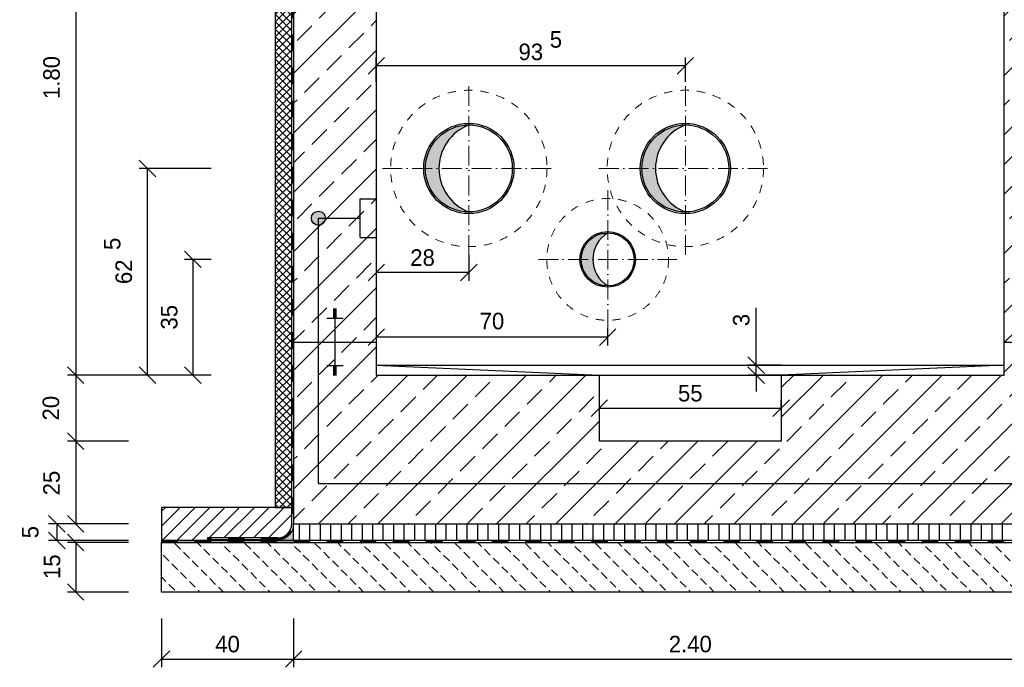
# Model space of a CAD drawing. Header units: millimetres. Extents: x -61498 to 746175, y -1322 to 24596.
# Tile 5 of 37: x 12201 to 15180, y 3823 to 5782. Entities that reach past the tile are written whole.
import ezdxf

# ---------------------------------------------------------------- set-up
doc = ezdxf.new("R2010")
doc.units = ezdxf.units.MM
doc.linetypes.add('ACAD_ISO10W100', pattern=[18, 12, -3, 0, -3])
doc.linetypes.add('JIS_02_1.0', pattern=[2, 1, -1])
for name, color, linetype, lineweight in [('Bemaßung', 7, 'Continuous', 9), ('P-DABDICHTUNG', 7, 'Continuous', 18), ('verz. Bandstahl 30x3_5mm im Beton', 5, 'GRENZE1', 35)]:
    doc.layers.add(name, color=color, linetype=linetype, lineweight=lineweight)
doc.linetypes.add('GRENZE1', pattern='A,6.35,-2.54,[133,ltypeshp.shx,S=2.54,R=0,X=-2.54,Y=0],-2.54,25.4', length=36.83)
doc.dimstyles.new('DIN', dxfattribs={"dimtxt": 2.5, "dimasz": 2.5, "dimexe": 1.25, "dimexo": 0.625, "dimtad": 1, "dimtih": 1, "dimdec": 4, "dimdsep": 46, "dimlunit": 6, "dimtxsty": 'Standard', "dimcen": 2.5, "dimadec": 0, "dimazin": 0, "dimtfac": 1, "dimtdec": 4, "dimtmove": 0, "dimatfit": 3, "dimfxl": 0, "dimtvp": 1, "dimtolj": 1, "dimtzin": 0, "dimarcsym": 0})

# ---------------------------------------------------------------- blocks, each defined once
blk = doc.blocks.new('_Oblique')
at = {"color": 0, "linetype": 'ByBlock', "lineweight": -2}
blk.add_line((-0.5, -0.5), (0.5, 0.5), dxfattribs=at)
blk = doc.blocks.new('*D56')
at = {"layer": 'Bemaßung', "color": 0, "lineweight": -2, "transparency": 16777216}
for p, q in [((13029.5, 3971.2), (13029.5, 3823.5)), ((15429.5, 3971.2), (15429.5, 3823.5)), ((13029.5, 3848.5), (15429.5, 3848.5))]:
    blk.add_line(p, q, dxfattribs=at)
at = {"layer": 'DEFPOINTS', "color": 0, "transparency": 16777216}
for p in [(13029.5, 4051.2), (15429.5, 4051.2), (15429.5, 3848.5)]:
    blk.add_point(p, dxfattribs=at)
at = {"layer": 'Bemaßung', "color": 0, "lineweight": -2, "transparency": 16777216, "xscale": 50, "yscale": 50, "zscale": 50, "rotation": 180}
blk.add_blockref('_Oblique', (13029.5, 3848.5), dxfattribs=at)
at = {"layer": 'Bemaßung', "color": 0, "lineweight": -2, "transparency": 16777216, "xscale": 50, "yscale": 50, "zscale": 50}
blk.add_blockref('_Oblique', (15429.5, 3848.5), dxfattribs=at)
at = {"layer": 'Bemaßung', "color": 0, "transparency": 16777216, "insert": (14229.5, 3893.5), "char_height": 50, "attachment_point": 5}
blk.add_mtext('\\A1;2.40', dxfattribs=at)
blk = doc.blocks.new('*D58')
at = {"layer": 'Bemaßung', "color": 0, "lineweight": -2, "transparency": 16777216}
for p, q in [((13954.5, 4607.2), (13954.5, 4632.2)), ((14504.5, 4607.2), (14504.5, 4632.2)), ((13954.5, 4607.2), (14504.5, 4607.2))]:
    blk.add_line(p, q, dxfattribs=at)
at = {"layer": 'DEFPOINTS', "color": 0, "transparency": 16777216}
for p in [(13954.5, 4607.2), (14504.5, 4607.2), (14504.5, 4607.2)]:
    blk.add_point(p, dxfattribs=at)
at = {"layer": 'Bemaßung', "color": 0, "lineweight": -2, "transparency": 16777216, "xscale": 50, "yscale": 50, "zscale": 50, "rotation": 180}
blk.add_blockref('_Oblique', (13954.5, 4607.2), dxfattribs=at)
at = {"layer": 'Bemaßung', "color": 0, "lineweight": -2, "transparency": 16777216, "xscale": 50, "yscale": 50, "zscale": 50}
blk.add_blockref('_Oblique', (14504.5, 4607.2), dxfattribs=at)
at = {"layer": 'Bemaßung', "color": 0, "transparency": 16777216, "insert": (14229.5, 4652.2), "char_height": 50, "attachment_point": 5}
blk.add_mtext('\\A1;55', dxfattribs=at)
blk = doc.blocks.new('*D59')
at = {"layer": 'Bemaßung', "color": 0, "lineweight": -2, "transparency": 16777216}
for p, q in [((14428.9, 4737.2), (14428.9, 4910.5)), ((14504.5, 4737.2), (14403.9, 4737.2)), ((14428.9, 4707.2), (14428.9, 4737.2)), ((14504.5, 4707.2), (14403.9, 4707.2)), ((14428.9, 4707.2), (14428.9, 4657.2))]:
    blk.add_line(p, q, dxfattribs=at)
at = {"layer": 'DEFPOINTS', "color": 0, "transparency": 16777216}
for p in [(14428.9, 4737.2), (14504.5, 4737.2), (14504.5, 4707.2)]:
    blk.add_point(p, dxfattribs=at)
at = {"layer": 'Bemaßung', "color": 0, "lineweight": -2, "transparency": 16777216, "xscale": 50, "yscale": 50, "zscale": 50}
for p, rotation in [((14428.9, 4737.2), 270), ((14428.9, 4707.2), 90)]:
    blk.add_blockref('_Oblique', p, dxfattribs=dict(at, rotation=rotation))
at = {"layer": 'Bemaßung', "color": 0, "transparency": 16777216, "insert": (14383.9, 4873.8), "char_height": 50, "attachment_point": 5, "rotation": 90}
blk.add_mtext('\\A1;3', dxfattribs=at)
blk = doc.blocks.new('*D65')
at = {"layer": 'Bemaßung', "color": 0, "lineweight": -2, "transparency": 16777216}
for p, q in [((12529.5, 4201.2), (12345, 4201.2)), ((12370, 4201.2), (12370, 4051.2)), ((12529.5, 4051.2), (12345, 4051.2))]:
    blk.add_line(p, q, dxfattribs=at)
at = {"layer": 'DEFPOINTS', "color": 0, "transparency": 16777216}
for p in [(13029.5, 4201.2), (12370, 4051.2), (13029.5, 4051.2)]:
    blk.add_point(p, dxfattribs=at)
at = {"layer": 'Bemaßung', "color": 0, "lineweight": -2, "transparency": 16777216, "xscale": 50, "yscale": 50, "zscale": 50}
for p, rotation in [((12370, 4201.2), 90), ((12370, 4051.2), 270)]:
    blk.add_blockref('_Oblique', p, dxfattribs=dict(at, rotation=rotation))
at = {"layer": 'Bemaßung', "color": 0, "transparency": 16777216, "insert": (12298.7, 4127.7), "char_height": 50, "attachment_point": 5, "rotation": 90}
blk.add_mtext('\\A1;15', dxfattribs=at)
blk = doc.blocks.new('*D64')
at = {"layer": 'Bemaßung', "color": 0, "lineweight": -2, "transparency": 16777216}
for p, q in [((12529.5, 4507.2), (12345, 4507.2)), ((12370, 4507.2), (12370, 4257.2)), ((12529.5, 4257.2), (12345, 4257.2))]:
    blk.add_line(p, q, dxfattribs=at)
at = {"layer": 'DEFPOINTS', "color": 0, "transparency": 16777216}
for p in [(13029.5, 4507.2), (12370, 4257.2), (13029.5, 4257.2)]:
    blk.add_point(p, dxfattribs=at)
at = {"layer": 'Bemaßung', "color": 0, "lineweight": -2, "transparency": 16777216, "xscale": 50, "yscale": 50, "zscale": 50}
for p, rotation in [((12370, 4507.2), 90), ((12370, 4257.2), 270)]:
    blk.add_blockref('_Oblique', p, dxfattribs=dict(at, rotation=rotation))
at = {"layer": 'Bemaßung', "color": 0, "transparency": 16777216, "insert": (12297.1, 4380.7), "char_height": 50, "attachment_point": 5, "rotation": 90}
blk.add_mtext('\\A1;25', dxfattribs=at)
blk = doc.blocks.new('*D66')
at = {"layer": 'Bemaßung', "color": 0, "lineweight": -2, "transparency": 16777216}
for p, q in [((12529.5, 4707.2), (12345, 4707.2)), ((12370, 4707.2), (12370, 4507.2)), ((12529.5, 4507.2), (12345, 4507.2))]:
    blk.add_line(p, q, dxfattribs=at)
at = {"layer": 'DEFPOINTS', "color": 0, "transparency": 16777216}
for p in [(13029.5, 4707.2), (12370, 4507.2), (13029.5, 4507.2)]:
    blk.add_point(p, dxfattribs=at)
at = {"layer": 'Bemaßung', "color": 0, "lineweight": -2, "transparency": 16777216, "xscale": 50, "yscale": 50, "zscale": 50}
for p, rotation in [((12370, 4707.2), 90), ((12370, 4507.2), 270)]:
    blk.add_blockref('_Oblique', p, dxfattribs=dict(at, rotation=rotation))
at = {"layer": 'Bemaßung', "color": 0, "transparency": 16777216, "insert": (12295.3, 4607.2), "char_height": 50, "attachment_point": 5, "rotation": 90}
blk.add_mtext('\\A1;20', dxfattribs=at)
blk = doc.blocks.new('*D67')
at = {"layer": 'Bemaßung', "color": 0, "lineweight": -2, "transparency": 16777216}
for p, q in [((12779.5, 6507.2), (12345, 6507.2)), ((12370, 6507.2), (12370, 4707.2)), ((12779.5, 4707.2), (12345, 4707.2))]:
    blk.add_line(p, q, dxfattribs=at)
at = {"layer": 'DEFPOINTS', "color": 0, "transparency": 16777216}
for p in [(13279.5, 6507.2), (12370, 4707.2), (13279.5, 4707.2)]:
    blk.add_point(p, dxfattribs=at)
at = {"layer": 'Bemaßung', "color": 0, "lineweight": -2, "transparency": 16777216, "xscale": 50, "yscale": 50, "zscale": 50}
for p, rotation in [((12370, 6507.2), 90), ((12370, 4707.2), 270)]:
    blk.add_blockref('_Oblique', p, dxfattribs=dict(at, rotation=rotation))
at = {"layer": 'Bemaßung', "color": 0, "transparency": 16777216, "insert": (12297.3, 5607.2), "char_height": 50, "attachment_point": 5, "rotation": 90}
blk.add_mtext('\\A1;1.80', dxfattribs=at)
blk = doc.blocks.new('*D69')
at = {"layer": 'Bemaßung', "color": 0, "lineweight": -2, "transparency": 16777216}
for p, q in [((12779.5, 5057.2), (12699.5, 5057.2)), ((12724.5, 5057.2), (12724.5, 4707.2)), ((12779.5, 4707.2), (12699.5, 4707.2))]:
    blk.add_line(p, q, dxfattribs=at)
at = {"layer": 'DEFPOINTS', "color": 0, "transparency": 16777216}
for p in [(13279.5, 5057.2), (12724.5, 4707.2), (13279.5, 4707.2)]:
    blk.add_point(p, dxfattribs=at)
at = {"layer": 'Bemaßung', "color": 0, "lineweight": -2, "transparency": 16777216, "xscale": 50, "yscale": 50, "zscale": 50}
for p, rotation in [((12724.5, 5057.2), 90), ((12724.5, 4707.2), 270)]:
    blk.add_blockref('_Oblique', p, dxfattribs=dict(at, rotation=rotation))
at = {"layer": 'Bemaßung', "color": 0, "transparency": 16777216, "insert": (12653.2, 4882.2), "char_height": 50, "attachment_point": 5, "rotation": 90}
blk.add_mtext('\\A1;35', dxfattribs=at)
blk = doc.blocks.new('*D70')
at = {"layer": 'Bemaßung', "color": 0, "lineweight": -2, "transparency": 16777216}
for p, q in [((12779.5, 5332.2), (12562.1, 5332.2)), ((12587.1, 4707.2), (12587.1, 5332.2)), ((12779.5, 4707.2), (12562.1, 4707.2))]:
    blk.add_line(p, q, dxfattribs=at)
at = {"layer": 'DEFPOINTS', "color": 0, "transparency": 16777216}
for p in [(12587.1, 5332.2), (13279.5, 5332.2), (13279.5, 4707.2)]:
    blk.add_point(p, dxfattribs=at)
at = {"layer": 'Bemaßung', "color": 0, "lineweight": -2, "transparency": 16777216, "xscale": 50, "yscale": 50, "zscale": 50}
for p, rotation in [((12587.1, 5332.2), 90), ((12587.1, 4707.2), 270)]:
    blk.add_blockref('_Oblique', p, dxfattribs=dict(at, rotation=rotation))
at = {"layer": 'Bemaßung', "color": 0, "transparency": 16777216, "insert": (12515.7, 5019.7), "char_height": 50, "attachment_point": 5, "rotation": 90}
blk.add_mtext('\\A1;62', dxfattribs=at)
blk = doc.blocks.new('*D71')
at = {"layer": 'Bemaßung', "color": 0, "lineweight": -2, "transparency": 16777216}
for p, q in [((13279.5, 5070.7), (13279.5, 4992.4)), ((13559.5, 5070.7), (13559.5, 4992.4)), ((13559.5, 5017.4), (13279.5, 5017.4))]:
    blk.add_line(p, q, dxfattribs=at)
at = {"layer": 'DEFPOINTS', "color": 0, "transparency": 16777216}
for p in [(13279.5, 5070.7), (13559.5, 5070.7), (13279.5, 5017.4)]:
    blk.add_point(p, dxfattribs=at)
at = {"layer": 'Bemaßung', "color": 0, "lineweight": -2, "transparency": 16777216, "xscale": 50, "yscale": 50, "zscale": 50, "rotation": 180}
blk.add_blockref('_Oblique', (13279.5, 5017.4), dxfattribs=at)
at = {"layer": 'Bemaßung', "color": 0, "lineweight": -2, "transparency": 16777216, "xscale": 50, "yscale": 50, "zscale": 50}
blk.add_blockref('_Oblique', (13559.5, 5017.4), dxfattribs=at)
at = {"layer": 'Bemaßung', "color": 0, "transparency": 16777216, "insert": (13419.5, 5062.3), "char_height": 50, "attachment_point": 5}
blk.add_mtext('\\A1;28', dxfattribs=at)
blk = doc.blocks.new('*D72')
at = {"layer": 'Bemaßung', "color": 0, "lineweight": -2, "transparency": 16777216}
for p, q in [((13279.5, 5593.7), (13279.5, 5667.3)), ((14214.5, 5593.7), (14214.5, 5667.3)), ((14214.5, 5642.3), (13279.5, 5642.3))]:
    blk.add_line(p, q, dxfattribs=at)
at = {"layer": 'DEFPOINTS', "color": 0, "transparency": 16777216}
for p in [(13279.5, 5642.3), (13279.5, 5593.7), (14214.5, 5593.7)]:
    blk.add_point(p, dxfattribs=at)
at = {"layer": 'Bemaßung', "color": 0, "lineweight": -2, "transparency": 16777216, "xscale": 50, "yscale": 50, "zscale": 50, "rotation": 180}
blk.add_blockref('_Oblique', (13279.5, 5642.3), dxfattribs=at)
at = {"layer": 'Bemaßung', "color": 0, "lineweight": -2, "transparency": 16777216, "xscale": 50, "yscale": 50, "zscale": 50}
blk.add_blockref('_Oblique', (14214.5, 5642.3), dxfattribs=at)
at = {"layer": 'Bemaßung', "color": 0, "transparency": 16777216, "insert": (13747, 5684.5), "char_height": 50, "attachment_point": 5}
blk.add_mtext('\\A1;93', dxfattribs=at)
blk = doc.blocks.new('*D73')
at = {"layer": 'Bemaßung', "color": 0, "lineweight": -2, "transparency": 16777216}
for p, q in [((13279.5, 4848), (13279.5, 4797.2)), ((13979.5, 4848), (13979.5, 4797.2)), ((13979.5, 4822.2), (13279.5, 4822.2))]:
    blk.add_line(p, q, dxfattribs=at)
at = {"layer": 'DEFPOINTS', "color": 0, "transparency": 16777216}
for p in [(13279.5, 4848), (13979.5, 4848), (13279.5, 4822.2)]:
    blk.add_point(p, dxfattribs=at)
at = {"layer": 'Bemaßung', "color": 0, "lineweight": -2, "transparency": 16777216, "xscale": 50, "yscale": 50, "zscale": 50, "rotation": 180}
blk.add_blockref('_Oblique', (13279.5, 4822.2), dxfattribs=at)
at = {"layer": 'Bemaßung', "color": 0, "lineweight": -2, "transparency": 16777216, "xscale": 50, "yscale": 50, "zscale": 50}
blk.add_blockref('_Oblique', (13979.5, 4822.2), dxfattribs=at)
at = {"layer": 'Bemaßung', "color": 0, "transparency": 16777216, "insert": (13629.5, 4870.4), "char_height": 50, "attachment_point": 5}
blk.add_mtext('\\A1;70', dxfattribs=at)
blk = doc.blocks.new('*D136')
at = {"layer": 'Bemaßung', "color": 0, "lineweight": -2, "transparency": 16777216}
for p, q in [((12529.5, 4257.2), (12287.8, 4257.2)), ((12312.8, 4257.2), (12312.8, 4207.2)), ((12529.5, 4207.2), (12287.8, 4207.2))]:
    blk.add_line(p, q, dxfattribs=at)
at = {"layer": 'DEFPOINTS', "color": 0, "transparency": 16777216}
for p in [(13029.5, 4257.2), (12312.8, 4207.2), (13029.5, 4207.2)]:
    blk.add_point(p, dxfattribs=at)
at = {"layer": 'Bemaßung', "color": 0, "lineweight": -2, "transparency": 16777216, "xscale": 50, "yscale": 50, "zscale": 50}
for p, rotation in [((12312.8, 4257.2), 90), ((12312.8, 4207.2), 270)]:
    blk.add_blockref('_Oblique', p, dxfattribs=dict(at, rotation=rotation))
at = {"layer": 'Bemaßung', "color": 0, "transparency": 16777216, "insert": (12232.8, 4232.2), "char_height": 50, "attachment_point": 5, "rotation": 90}
blk.add_mtext('\\A1;5', dxfattribs=at)
blk = doc.blocks.new('*D140')
at = {"layer": 'Bemaßung', "color": 0, "lineweight": -2, "transparency": 16777216}
for p, q in [((12629.5, 3971.2), (12629.5, 3823.5)), ((13029.5, 3971.2), (13029.5, 3823.5)), ((12629.5, 3848.5), (13029.5, 3848.5))]:
    blk.add_line(p, q, dxfattribs=at)
at = {"layer": 'DEFPOINTS', "color": 0, "transparency": 16777216}
for p in [(12629.5, 4051.2), (13029.5, 4051.2), (13029.5, 3848.5)]:
    blk.add_point(p, dxfattribs=at)
at = {"layer": 'Bemaßung', "color": 0, "lineweight": -2, "transparency": 16777216, "xscale": 50, "yscale": 50, "zscale": 50, "rotation": 180}
blk.add_blockref('_Oblique', (12629.5, 3848.5), dxfattribs=at)
at = {"layer": 'Bemaßung', "color": 0, "lineweight": -2, "transparency": 16777216, "xscale": 50, "yscale": 50, "zscale": 50}
blk.add_blockref('_Oblique', (13029.5, 3848.5), dxfattribs=at)
at = {"layer": 'Bemaßung', "color": 0, "transparency": 16777216, "insert": (12829.5, 3893.5), "char_height": 50, "attachment_point": 5}
blk.add_mtext('\\A1;40', dxfattribs=at)

msp = doc.modelspace()

# ---------------------------------------------------------------- hatches: boundary and pattern name
at = {"lineweight": 0}
h = msp.add_hatch(dxfattribs=at)
h.set_pattern_fill('ANSI33', color=256, scale=20)
h.set_pattern_definition([(45, (14229.52, 5382.16), (-89.803, 89.803), []), (45, (14319.33, 5382.16), (-89.803, 89.803), [63.5, -31.75])])
h.paths.add_polyline_path([(13029.52464, 6507.15574), (13279.52464, 6507.15574), (13279.52464, 4707.15574), (13954.52464, 4707.15574), (13954.52464, 4507.15574), (14504.52464, 4507.15574), (14504.52464, 4707.15574), (15179.52464, 4707.15574), (15179.52464, 6507.15574), (15429.52464, 6507.15574), (15429.52464, 4257.15574), (13029.52464, 4257.15574)])
at = {"lineweight": 5}
h = msp.add_hatch(dxfattribs=at)
h.set_pattern_fill('ANSI37', color=256, scale=5)
h.set_pattern_definition([(45, (11267.525, 5326.906), (-11.22532, 11.22532), []), (135, (11267.525, 5326.906), (-11.22532, -11.22532), [])])
h.paths.add_polyline_path([(13023.52464, 6337.15574), (12973.52464, 6337.15574), (12973.52464, 4307.15574), (13023.52464, 4307.15574)])
h = msp.add_hatch(color=256)
h.dxf.hatch_style = 1
h.paths.add_polyline_path([(13559.52464, 5463.65574, 0.4142135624), (13428.02464, 5332.15574), (13469.20226, 5332.15574, -0.3103523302)])
h = msp.add_hatch(color=256)
h.dxf.hatch_style = 1
h.paths.add_polyline_path([(14214.52464, 5463.65574, 0.4142135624), (14083.02464, 5332.15574), (14124.20226, 5332.15574, -0.3103523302)])
h = msp.add_hatch(color=256)
h.dxf.hatch_style = 1
h.paths.add_polyline_path([(13469.20226, 5332.15574), (13428.02464, 5332.15574, 0.4142135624), (13559.52464, 5200.65574, -0.3103523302)])
h = msp.add_hatch(color=256)
h.dxf.hatch_style = 1
h.paths.add_polyline_path([(14124.20226, 5332.15574), (14083.02464, 5332.15574, 0.4142135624), (14214.52464, 5200.65574, -0.3103523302)])
h = msp.add_hatch(color=256)
h.dxf.hatch_style = 1
h.paths.add_polyline_path([(13979.52464, 5137.30574, 0.4142135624), (13899.37464, 5057.15574), (13934.60039, 5057.15574, -0.2611396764)])
h = msp.add_hatch(color=256)
h.dxf.hatch_style = 1
h.paths.add_polyline_path([(13934.60039, 5057.15574), (13899.37464, 5057.15574, 0.4142135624), (13979.52464, 4977.00574, -0.2611396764)])
h = msp.add_hatch()
h.set_pattern_fill('ANSI31', color=256, scale=10)
h.set_pattern_definition([(45, (16632.525, 4257.156), (-22.45064, 22.45064), [])])
edge = h.paths.add_edge_path()
edge.add_line((12769.14951, 4214.79977), (12769.14951, 4207.15574))
edge.add_line((12769.14951, 4207.15574), (12629.52464, 4207.15574))
edge.add_line((12629.52464, 4207.15574), (12629.52464, 4307.15574))
edge.add_line((12629.52464, 4307.15574), (13023.52464, 4307.15574))
edge.add_line((13023.52464, 4307.15574), (13023.52464, 4257.15574))
edge.add_arc((12981.16866, 4257.15574), 42.35598, 270, 360, ccw=False)
edge.add_line((12981.16866, 4214.79977), (12769.14951, 4214.79977))
at = {"lineweight": 0}
h = msp.add_hatch(dxfattribs=at)
h.set_pattern_fill('AR-CONC', color=256, scale=0.48356)
h.set_pattern_definition([(50, (16511.6968, 4232.1557), (3.4683817, -0.303444), [0.36267, -3.989368]), (355, (16511.6968, 4232.1557), (-0.6709456, 3.6372986), [0.290136, -3.1914945]), (100.45144, (16511.986, 4232.1305), (2.797436, 3.3338545), [0.308222, -3.3904412]), (46.1842, (16511.697, 4233.123), (5.16075, -0.8003847), [0.544005, -5.984052]), (96.63564, (16512.127, 4233.056), (4.519649, 4.710446), [0.462333, -5.085665]), (351.18416, (16511.697, 4233.123), (4.519649, 4.710446), [0.435204, -4.787242]), (21, (16512.1804, 4232.881), (2.8864024, -1.946903), [0.36267, -3.989368]), (326, (16512.1804, 4232.881), (1.176575, 3.506534), [0.290136, -3.1914945]), (71.45144, (16512.421, 4232.719), (4.0629775, 1.559631), [0.308222, -3.3904412]), (37.5, (16511.6968, 4232.1557), (0.05880017, 1.6097408), [0, -3.1528098, 0, -3.2398505, 0, -3.2035835]), (7.5, (16511.6968, 4232.1557), (1.2720985, 1.9072164), [0, -1.8471984, 0, -3.0802758, 0, -1.2209884]), (327.5, (16510.6185, 4232.1557), (2.5813506, -0.1090663), [0, -1.2088994, 0, -3.7717663, 0, -5.0048437]), (317.5, (16510.135, 4232.1557), (2.8200537, 0.4840674), [0, -1.5715693, 0, -2.5048397, 0, -3.5541644])])
edge = h.paths.add_edge_path()
edge.add_line((12955.22557, 4207.15574), (12981.16866, 4208.79977))
edge.add_arc((12981.16866, 4257.15574), 48.35598, 270, 360)
edge.add_line((13029.52464, 4257.15574), (13029.52464, 4207.15574))
edge.add_line((13029.52464, 4207.15574), (12955.22557, 4207.15574))
h = msp.add_hatch()
h.set_pattern_fill('ANSI31', color=256, scale=10, angle=45)
h.set_pattern_definition([(90, (14729.525, 4232.156), (-31.75, 5e-15), [])])
h.paths.add_polyline_path([(13029.52464, 4257.15574), (15429.52464, 4257.15574), (15429.52464, 4207.15574), (13029.52464, 4207.15574)])
h = msp.add_hatch(dxfattribs=at)
h.set_pattern_fill('BETON_UNBEWEHRT', color=256, scale=200, angle=90, pattern_type=2)
h.set_pattern_definition([(135, (6641.65, 4286.51), (-35.35534, -35.35534), [25, -12.5])])
h.paths.add_polyline_path([(12629.52464, 4201.15574), (15829.52464, 4201.15574), (15829.52464, 4051.15574), (12629.52464, 4051.15574)])
at = {"layer": 'P-DABDICHTUNG'}
h = msp.add_hatch(dxfattribs=at)
h.set_pattern_fill('PLAST', scale=6, angle=90, style=0)
h.set_pattern_definition([(90, (1803.4393, 2907.5883), (-1.5, 9e-17), []), (90, (1803.2518, 2907.5883), (-1.5, 9e-17), []), (90, (1803.0643, 2907.5883), (-1.5, 9e-17), [])])
h.paths.add_polyline_path([(12769.14951, 4207.15574), (12769.14951, 4208.79977), (12828.65662, 4208.79977), (12828.65662, 4207.15574)])
at = {"layer": 'verz. Bandstahl 30x3_5mm im Beton', "lineweight": -3, "ltscale": 20}
h = msp.add_hatch(color=0, dxfattribs=at)
h.dxf.hatch_style = 1
edge = h.paths.add_edge_path()
edge.add_arc((13104.52464, 5181.73074), 21.43508, 360, 720, ccw=False)

# ---------------------------------------------------------------- linework, layer by layer
for p, q in [((13029.52464, 6507.15574), (13029.52464, 4257.15574)), ((13279.52464, 6507.15574), (13279.52464, 4707.15574)), ((15179.52464, 4707.15574), (15179.52464, 6507.15574)), ((13023.52464, 4257.15574), (13023.52464, 6327.65574)), ((13159.52464, 4906.80902), (13149.52464, 4906.80902)), ((13159.52464, 4903.28912), (13149.52464, 4903.28912)), ((13159.52464, 4899.76921), (13149.52464, 4899.76921)), ((13159.52464, 4896.24931), (13149.52464, 4896.24931)), ((13159.52464, 4892.7294), (13149.52464, 4892.7294)), ((13159.52464, 4889.2095), (13149.52464, 4889.2095)), ((13159.52464, 4885.68959), (13149.52464, 4885.68959)), ((13154.52464, 4907.15574), (13154.52464, 4807.15574)), ((13179.52464, 4878.64978), (13129.52464, 4878.64978)), ((13159.52464, 4882.16969), (13149.52464, 4882.16969)), ((13029.52464, 4807.15574), (13279.52464, 4807.15574)), ((13154.52464, 4807.15574), (13154.52464, 4707.15574)), ((15179.52464, 4807.15574), (15429.52464, 4807.15574)), ((13279.52464, 4737.15574), (15179.52464, 4737.15574)), ((13279.52464, 4737.15574), (13954.52464, 4707.15574)), ((15179.52464, 4737.15574), (14504.52464, 4707.15574)), ((13179.52464, 4735.6617), (13129.52464, 4735.6617)), ((13159.52464, 4732.1418), (13149.52464, 4732.1418)), ((13159.52464, 4728.62189), (13149.52464, 4728.62189)), ((13159.52464, 4725.10199), (13149.52464, 4725.10199)), ((13159.52464, 4721.58208), (13149.52464, 4721.58208)), ((13159.52464, 4718.06218), (13149.52464, 4718.06218)), ((13159.52464, 4714.54227), (13149.52464, 4714.54227)), ((13159.52464, 4711.02237), (13149.52464, 4711.02237)), ((13159.52464, 4707.50246), (13149.52464, 4707.50246)), ((13279.52464, 4707.15574), (15179.52464, 4707.15574)), ((13023.52464, 4307.15574), (12629.52464, 4307.15574)), ((12629.52464, 4307.15574), (12629.52464, 4201.15574)), ((13023.52464, 4257.15574), (13023.52464, 4307.15574)), ((13029.52464, 4207.15574), (12629.52464, 4207.15574)), ((13023.52464, 4207.15574), (12629.52464, 4207.15574)), ((13023.52464, 4207.15574), (12629.52464, 4207.15574)), ((12629.52464, 4207.15574), (13029.52464, 4207.15574)), ((12769.14951, 4214.79977), (12769.14951, 4207.15574)), ((12981.16866, 4214.79977), (12769.14951, 4214.79977)), ((12981.16866, 4208.79977), (12769.14951, 4208.79977)), ((15429.52464, 4207.15574), (13029.52464, 4207.15574))]:
    msp.add_line(p, q)
at = {"linetype": 'JIS_02_1.0', "lineweight": 25, "ltscale": 50}
for p, q in [((13026.52464, 6337.15574), (13026.52464, 4257.15574)), ((12629.52464, 4204.15574), (15829.52464, 4204.15574)), ((12981.16866, 4211.79977), (12769.14951, 4211.79977))]:
    msp.add_line(p, q, dxfattribs=at)
at = {"linetype": 'ACAD_ISO10W100', "lineweight": 18, "ltscale": 5}
for p, q in [((13559.52464, 5070.65574), (13559.52464, 5593.65574)), ((14214.52464, 5070.65574), (14214.52464, 5593.65574)), ((13298.02464, 5332.15574), (13821.02464, 5332.15574)), ((13953.02464, 5332.15574), (14476.02464, 5332.15574)), ((13979.52464, 5266.30574), (13979.52464, 4848.00574)), ((13770.37464, 5057.15574), (14188.67464, 5057.15574))]:
    msp.add_line(p, q, dxfattribs=at)
for points in [[(13023.52464, 6337.15574), (12973.52464, 6337.15574), (12973.52464, 4307.15574), (13023.52464, 4307.15574)], [(13954.52464, 4707.15574), (14504.52464, 4707.15574), (14504.52464, 4507.15574), (13954.52464, 4507.15574)], [(13029.52464, 4257.15574), (15429.52464, 4257.15574), (15429.52464, 4207.15574), (13029.52464, 4207.15574)], [(12629.52464, 4201.15574), (15829.52464, 4201.15574), (15829.52464, 4051.15574), (12629.52464, 4051.15574)]]:
    msp.add_lwpolyline(points, close=True)
at = {"linetype": 'JIS_02_1.0', "lineweight": 18, "ltscale": 25}
for centre, radius in [((13559.52464, 5332.15574), 236.5), ((14214.52464, 5332.15574), 236.5), ((13979.52464, 5057.15574), 184.15)]:
    msp.add_circle(centre, radius, dxfattribs=at)
for centre, radius in [((13559.52464, 5332.15574), 136.5), ((13559.52464, 5332.15574), 131.5), ((14214.52464, 5332.15574), 136.5), ((14214.52464, 5332.15574), 131.5), ((13979.52464, 5057.15574), 84.15), ((13979.52464, 5057.15574), 80.15)]:
    msp.add_circle(centre, radius)
for centre, radius, start, end in [((13610.08861, 5332.15574), 140.88635, 111.032594, 248.967406), ((14265.08861, 5332.15574), 140.88635, 111.032594, 248.967406), ((14028.5609, 5057.15574), 93.96051, 121.45854733, 238.54145267), ((12981.16866, 4257.15574), 42.35598, 270, 0)]:
    msp.add_arc(centre, radius, start, end)
at = {"linetype": 'JIS_02_1.0', "lineweight": 25, "ltscale": 50}
msp.add_arc((12981.16866, 4257.15574), 45.35598, 270, 0, dxfattribs=at)
at = {"layer": 'P-DABDICHTUNG', "color": 7}
for p, q in [((12828.65662, 4208.79977), (12828.65662, 4207.15574)), ((12981.16866, 4208.79977), (12955.22557, 4207.15574))]:
    msp.add_line(p, q, dxfattribs=at)
msp.add_lwpolyline([(13029.52464, 4281.33373), (13029.52464, 4257.15574, -0.4142135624), (12981.16866, 4208.79977)], format="xyb", dxfattribs=at)
at = {"layer": 'verz. Bandstahl 30x3_5mm im Beton', "color": 0, "lineweight": -3, "ltscale": 20}
for p, q in [((13231.1208, 5123.49773), (13231.1208, 5239.96376)), ((13231.1208, 5239.96376), (13279.52464, 5239.96376)), ((13104.52464, 5181.73074), (13231.1208, 5181.73074)), ((13231.1208, 5123.49773), (13279.52464, 5123.49773))]:
    msp.add_line(p, q, dxfattribs=at)
at = {"layer": 'verz. Bandstahl 30x3_5mm im Beton', "color": 0, "lineweight": -3, "ltscale": 5}
for q in [(13104.52464, 5181.73074), (15354.52464, 4379.36911)]:
    msp.add_line((13104.52464, 4379.36911), q, dxfattribs=at)
at = {"layer": 'verz. Bandstahl 30x3_5mm im Beton', "color": 0, "lineweight": -3, "ltscale": 20}
msp.add_circle((13104.52464, 5181.73074), 21.43508, dxfattribs=at)

# ---------------------------------------------------------------- texts
at = {"layer": 'Bemaßung', "insert": (13822.90184, 5722.13239), "char_height": 50, "attachment_point": 5}
msp.add_mtext('\\A1;5', dxfattribs=at)
at = {"layer": 'Bemaßung', "insert": (12480.73773, 5104.18576), "char_height": 50, "attachment_point": 5, "rotation": 90}
msp.add_mtext('\\A1;5', dxfattribs=at)

# ---------------------------------------------------------------- dimensions: what is measured, and where the dimension line sits
at = {"layer": 'Bemaßung'}
for base, p1, p2, text, override, picture, middle in [((12369.95052, 4707.15574), (13279.52464, 6507.15574), (13279.52464, 4707.15574), '1.80', {"dimscale": 20, "dimexo": 25, "dimgap": 1, "dimblk1": 'Oblique', "dimblk2": 'Oblique', "dimsah": 1, "dimtmove": 2}, '*D67', (12297.27102, 5607.15574)), ((12587.14328, 5332.15574), (13279.52464, 4707.15574), (13279.52464, 5332.15574), '62', {"dimscale": 20, "dimexo": 25, "dimgap": 1, "dimblk1": 'Oblique', "dimblk2": 'Oblique', "dimsah": 1, "dimtmove": 2}, '*D70', (12515.71923, 5019.65574)), ((12724.54806, 4707.15574), (13279.52464, 5057.15574), (13279.52464, 4707.15574), '35', {"dimscale": 20, "dimexo": 25, "dimgap": 1, "dimblk1": 'Oblique', "dimblk2": 'Oblique', "dimsah": 1, "dimtmove": 2}, '*D69', (12653.18611, 4882.15574)), ((14428.94904, 4737.15574), (14504.52464, 4707.15574), (14504.52464, 4737.15574), '3', {"dimscale": 20, "dimexo": 0, "dimgap": 1, "dimblk1": 'Oblique', "dimblk2": 'Oblique', "dimsah": 1}, '*D59', (14428.94904, 4873.82241)), ((12369.95052, 4507.15574), (13029.52464, 4707.15574), (13029.52464, 4507.15574), '20', {"dimscale": 20, "dimexo": 25, "dimgap": 1, "dimblk1": 'Oblique', "dimblk2": 'Oblique', "dimsah": 1, "dimtmove": 2}, '*D66', (12295.26177, 4607.15574)), ((12369.95052, 4257.15574), (13029.52464, 4507.15574), (13029.52464, 4257.15574), '25', {"dimscale": 20, "dimexo": 25, "dimgap": 1, "dimblk1": 'Oblique', "dimblk2": 'Oblique', "dimsah": 1, "dimtmove": 2}, '*D64', (12297.12276, 4380.65574)), ((12369.95052, 4051.15574), (13029.52464, 4201.15574), (13029.52464, 4051.15574), '15', {"dimscale": 20, "dimexo": 25, "dimgap": 1, "dimblk1": 'Oblique', "dimblk2": 'Oblique', "dimsah": 1, "dimtmove": 2}, '*D65', (12298.69929, 4127.65574))]:
    dim = msp.add_linear_dim(base=base, p1=p1, p2=p2, angle=90, text=text, dimstyle='DIN', override=override, dxfattribs=at)
    dim.commit()
    dim.dimension.update_dxf_attribs({"geometry": picture, "text_midpoint": middle, "dimtype": 160})
for base, p1, p2, text, picture, middle in [((13279.52464, 5642.33021), (14214.52464, 5593.65574), (13279.52464, 5593.65574), '93', '*D72', (13747.02464, 5684.51755)), ((13279.52464, 5017.42828), (13559.52464, 5070.65574), (13279.52464, 5070.65574), '28', '*D71', (13419.52464, 5062.32712)), ((13279.52464, 4822.23644), (13979.52464, 4848.00574), (13279.52464, 4848.00574), '70', '*D73', (13629.52464, 4870.37641))]:
    dim = msp.add_linear_dim(base=base, p1=p1, p2=p2, text=text, dimstyle='DIN', override={"dimscale": 20, "dimexo": 0, "dimgap": 0.2, "dimblk1": 'Oblique', "dimblk2": 'Oblique', "dimsah": 1, "dimtmove": 2}, dxfattribs=at)
    dim.commit()
    dim.dimension.update_dxf_attribs({"geometry": picture, "text_midpoint": middle, "dimtype": 160})
for base, p1, p2, text, override, picture, middle in [((14504.52464, 4607.15574), (13954.52464, 4607.15574), (14504.52464, 4607.15574), '55', {"dimscale": 20, "dimexo": 0, "dimgap": 1, "dimblk1": 'Oblique', "dimblk2": 'Oblique', "dimsah": 1, "dimtmove": 2}, '*D58', (14229.52464, 4652.15574)), ((15429.52464, 3848.49799), (13029.52464, 4051.15574), (15429.52464, 4051.15574), '2.40', {"dimscale": 20, "dimexo": 4, "dimgap": 1, "dimblk1": 'Oblique', "dimblk2": 'Oblique', "dimsah": 1, "dimtmove": 2}, '*D56', (14229.52464, 3893.49799))]:
    dim = msp.add_linear_dim(base=base, p1=p1, p2=p2, text=text, dimstyle='DIN', override=override, dxfattribs=at)
    dim.commit()
    dim.dimension.update_dxf_attribs({"geometry": picture, "text_midpoint": middle})
for base, p1, p2, angle, text, override, picture, middle in [((12312.78386, 4207.15574), (13029.52464, 4257.15574), (13029.52464, 4207.15574), 90, '5', {"dimscale": 20, "dimexo": 25, "dimgap": 1, "dimblk1": 'Oblique', "dimblk2": 'Oblique', "dimsah": 1, "dimtmove": 2}, '*D136', (12232.78386, 4232.15574)), ((13029.52464, 3848.49799), (12629.52464, 4051.15574), (13029.52464, 4051.15574), 0, '40', {"dimscale": 20, "dimexo": 4, "dimgap": 1, "dimblk1": 'Oblique', "dimblk2": 'Oblique', "dimsah": 1, "dimtmove": 2}, '*D140', (12829.52464, 3893.49799))]:
    dim = msp.add_linear_dim(base=base, p1=p1, p2=p2, angle=angle, text=text, dimstyle='DIN', override=override, dxfattribs=at)
    dim.commit()
    dim.dimension.update_dxf_attribs({"geometry": picture, "text_midpoint": middle})

doc.saveas('drawing.dxf')
